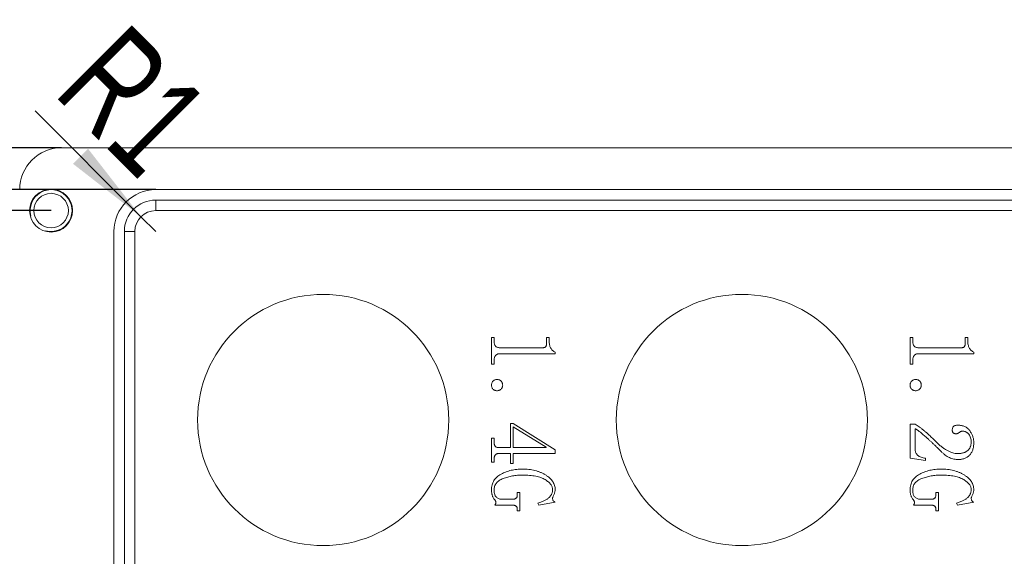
# Model space of a CAD drawing. Header units: millimetres. Extents: x -8 to 1027, y -4 to 297.
# Tile 8 of 15: x 113 to 160, y 185 to 210. Entities that reach past the tile are written whole.
import ezdxf

# ---------------------------------------------------------------- set-up
doc = ezdxf.new("R2010")
doc.units = ezdxf.units.MM
doc.layers.add('10', color=7, linetype='Continuous')
doc.styles.add('SLDTEXTSTYLE0', font='TXT', dxfattribs={"width": 0.7})
doc.dimstyles.new('SLDDIMSTYLE0', dxfattribs={"dimtxt": 5, "dimasz": 4.08, "dimexe": 0, "dimexo": 0.0625, "dimgap": 1.25, "dimtad": 2, "dimrnd": 1e-09, "dimzin": 12, "dimdsep": 46, "dimtxsty": 'SLDTEXTSTYLE0', "dimsah": 1, "dimcen": 0.09, "dimadec": 0, "dimazin": 3, "dimtfac": 1, "dimtofl": 0, "dimtmove": 0, "dimatfit": 3, "dimfxl": 0, "dimfrac": 2, "dimtolj": 1, "dimtzin": 12, "dimarcsym": 0})
doc.dimstyles.new('SLDDIMSTYLE3', dxfattribs={"dimtxt": 5, "dimasz": 4.08, "dimexe": 0, "dimexo": 0.0625, "dimgap": 1.25, "dimtad": 2, "dimrnd": 1e-09, "dimzin": 12, "dimdsep": 46, "dimtxsty": 'SLDTEXTSTYLE0', "dimsah": 1, "dimcen": 0, "dimadec": 0, "dimazin": 3, "dimtfac": 1, "dimtofl": 0, "dimtmove": 0, "dimatfit": 3, "dimfxl": 0, "dimfrac": 2, "dimtolj": 1, "dimtzin": 12, "dimarcsym": 0})

# ---------------------------------------------------------------- blocks, each defined once
blk = doc.blocks.new('_D_3')
at = {"layer": '10'}
for p, q in [((114.002, 201.263), (102.758, 201.263)), ((104.758, 163.263), (104.758, 201.263)), ((114.002, 163.263), (102.758, 163.263))]:
    blk.add_line(p, q, dxfattribs=at)
for points in [[(104.758, 201.263), (104.25, 197.183), (105.266, 197.183)], [(104.758, 163.263), (105.266, 167.343), (104.25, 167.343)]]:
    blk.add_solid(points, dxfattribs=at)
at = {"layer": '10', "insert": (98.313, 179.467), "char_height": 5, "attachment_point": 1, "rotation": 90, "style": 'SLDTEXTSTYLE0'}
blk.add_mtext('38', dxfattribs=at)
blk = doc.blocks.new('_D_4')
at = {"layer": '10'}
for p, q in [((114.502, 204.263), (80.899, 204.263)), ((82.899, 204.263), (82.899, 160.263)), ((114.502, 160.263), (80.899, 160.263))]:
    blk.add_line(p, q, dxfattribs=at)
for points in [[(82.899, 204.263), (82.391, 200.183), (83.407, 200.183)], [(82.899, 160.263), (83.407, 164.343), (82.391, 164.343)]]:
    blk.add_solid(points, dxfattribs=at)
at = {"layer": '10', "insert": (76.454, 179.463), "char_height": 5, "attachment_point": 1, "rotation": 90, "style": 'SLDTEXTSTYLE0'}
blk.add_mtext('44', dxfattribs=at)
blk = doc.blocks.new('_D_7')
at = {"layer": '10'}
for q in [(113.236, 206.029), (119.002, 200.263)]:
    blk.add_line((118.295, 200.97), q, dxfattribs=at)
blk.add_solid([(118.295, 200.97), (115.769, 204.214), (115.051, 203.496)], dxfattribs=at)
at = {"layer": '10', "insert": (117.586, 210.379), "char_height": 5, "attachment_point": 1, "rotation": 315, "style": 'SLDTEXTSTYLE0'}
blk.add_mtext('R1', dxfattribs=at)
blk = doc.blocks.new('_D_8')
at = {"layer": '10'}
for p, q in [((119.002, 202.263), (90.775, 202.263)), ((92.775, 202.263), (92.775, 162.263)), ((119.002, 162.263), (90.775, 162.263))]:
    blk.add_line(p, q, dxfattribs=at)
for points in [[(92.775, 202.263), (92.267, 198.183), (93.283, 198.183)], [(92.775, 162.263), (93.283, 166.343), (92.267, 166.343)]]:
    blk.add_solid(points, dxfattribs=at)
at = {"layer": '10', "insert": (86.33, 179.463), "char_height": 5, "attachment_point": 1, "rotation": 90, "style": 'SLDTEXTSTYLE0'}
blk.add_mtext('40', dxfattribs=at)

msp = doc.modelspace()

# ---------------------------------------------------------------- linework, layer by layer
at = {"color": 7, "linetype": 'Continuous', "lineweight": 15}
for p, q in [((114.5018681, 204.2627086), (203.5018696, 204.2627086)), ((199.0018679, 202.2627082), (119.0018697, 202.2627082)), ((119.0018697, 201.7627091), (119.0018697, 201.2627081)), ((119.0018697, 201.7627091), (199.0018679, 201.7627091)), ((199.0018679, 201.2627081), (119.0018697, 201.2627081)), ((117.0018694, 200.2627079), (117.0018694, 164.2627095)), ((117.5018704, 200.2627079), (118.0018677, 200.2627079)), ((117.5018704, 164.2627095), (117.5018704, 200.2627079)), ((118.0018677, 200.2627079), (118.0018677, 164.2627095)), ((135.0429642, 193.9243099), (135.0429642, 195.2002088)), ((135.0429642, 195.2002088), (135.1662527, 195.2002088)), ((135.1662527, 195.2002088), (135.1662527, 195.0441732)), ((137.6731011, 194.8881366), (137.6731011, 195.2002088)), ((137.6731011, 195.2002088), (137.7963896, 195.2002088)), ((137.7963896, 195.2002088), (137.7963896, 195.0441732)), ((155.0429647, 195.2002088), (155.1662524, 195.2002088)), ((155.0429647, 193.9243099), (155.0429647, 195.2002088)), ((155.1662524, 195.2002088), (155.1662524, 195.0441732)), ((157.6731017, 195.2002088), (157.7963893, 195.2002088)), ((157.6731017, 194.8881366), (157.6731017, 195.2002088)), ((157.7963893, 195.2002088), (157.7963893, 195.0441732)), ((135.4410804, 194.7147635), (137.5183507, 194.7147635)), ((138.0840602, 194.4270919), (135.4442916, 194.4270919)), ((138.0840602, 194.4990105), (138.0840602, 194.4270919)), ((155.4410811, 194.7147635), (157.51835, 194.7147635)), ((158.0840606, 194.4270919), (155.4442918, 194.4270919)), ((158.0840606, 194.4990105), (158.0840606, 194.4270919)), ((135.1662527, 193.9243099), (135.0429642, 193.9243099)), ((135.1662527, 194.0976831), (135.1662527, 193.9243099)), ((155.1662524, 193.9243099), (155.0429647, 193.9243099)), ((155.1662524, 194.0976831), (155.1662524, 193.9243099)), ((135.9470735, 191.0983252), (136.070362, 191.0983252)), ((135.9470735, 189.9476403), (135.9470735, 191.0983252)), ((136.070362, 191.0983252), (138.0840602, 189.8397634)), ((155.0429647, 189.4358679), (155.0429647, 191.0572297)), ((155.0429647, 191.0572297), (155.28954, 191.0572297)), ((136.070362, 190.9422896), (136.070362, 189.9476403)), ((137.6589748, 189.9649774), (136.070362, 190.9422896)), ((155.28954, 190.8466129), (155.28954, 189.8307738)), ((135.0429642, 190.3984112), (135.1662527, 190.3984112)), ((135.0429642, 189.2438729), (135.0429642, 190.3984112)), ((135.1662527, 190.3984112), (135.1662527, 190.2077005)), ((135.3871437, 189.9476403), (135.9470735, 189.9476403)), ((135.9470735, 189.6599687), (135.3871437, 189.6599687)), ((135.9470735, 189.1918609), (135.9470735, 189.6599687)), ((136.070362, 189.9476403), (137.6589748, 189.9476403)), ((136.070362, 189.6599687), (136.070362, 189.1918609)), ((138.0840602, 189.6599687), (136.070362, 189.6599687)), ((137.6589748, 189.9476403), (137.6589748, 189.9649774)), ((138.0840602, 189.8397634), (138.0840602, 189.6599687)), ((135.1662527, 189.2438729), (135.0429642, 189.2438729)), ((135.1662527, 189.399909), (135.1662527, 189.2438729)), ((136.070362, 189.1918609), (135.9470735, 189.1918609)), ((155.7826907, 189.3312016), (155.0429647, 189.4358679)), ((155.7826907, 189.4345836), (155.7826907, 189.3312016)), ((136.2758415, 187.6899347), (136.2758415, 187.7939587)), ((136.2758415, 187.7939587), (136.39913, 187.7939587)), ((136.39913, 187.7939587), (136.39913, 186.9168182)), ((156.2758413, 187.6899347), (156.2758413, 187.7939587)), ((156.2758413, 187.7939587), (156.3991291, 187.7939587)), ((156.3991291, 187.7939587), (156.3991291, 186.9168182)), ((135.4783239, 187.481887), (136.0677934, 187.481887)), ((137.3032394, 187.1942154), (137.262142, 187.2982395)), ((138.0840602, 187.330988), (137.3032394, 187.1942154)), ((155.4783244, 187.481887), (156.0677934, 187.481887)), ((157.3032387, 187.1942154), (157.2621428, 187.2982395)), ((158.0840606, 187.330988), (157.3032387, 187.1942154)), ((136.0832049, 187.1942154), (135.2073482, 187.1942154)), ((136.2758415, 186.9168182), (136.2758415, 187.0035047)), ((136.39913, 186.9168182), (136.2758415, 186.9168182)), ((156.0832045, 187.1942154), (155.2073482, 187.1942154)), ((156.2758413, 186.9168182), (156.2758413, 187.0035047)), ((156.3991291, 186.9168182), (156.2758413, 186.9168182))]:
    msp.add_line(p, q, dxfattribs=at)
for centre, radius in [((114.0018688, 201.2627087), 1.025), ((114.0018688, 201.2627087), 0.825), ((127.0018688, 191.2627087), 6), ((147.0018688, 191.2627087), 6)]:
    msp.add_circle(centre, radius, dxfattribs=at)
for centre, radius in [((114.5018688, 202.2627087), 2), ((119.0018688, 200.2627087), 2), ((119.0018688, 200.2627087), 1.5), ((119.0018688, 200.2627087), 1)]:
    msp.add_arc(centre, radius, 90, 180, dxfattribs=at)
at = {"color": 7, "linetype": 'Continuous', "lineweight": 0}
msp.add_arc((114.0018688, 201.2627087), 1, 255, 195, dxfattribs=at)
at = {"color": 7, "linetype": 'Continuous', "lineweight": 15}
for points, knots in [([(135.1662524, 195.0441727), (135.1670144, 195.0171382), (135.1684338, 194.9667842), (135.1811834, 194.8970499), (135.2015697, 194.8384079), (135.2326049, 194.7916115), (135.2727962, 194.7561913), (135.3215942, 194.7315209), (135.3789013, 194.7176252), (135.4195993, 194.7157521), (135.4410812, 194.7147635)], [0, 0, 0, 0, 0.1644045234, 0.306217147, 0.4298791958, 0.5397236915, 0.6440200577, 0.7523945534, 0.8693048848, 1, 1, 1, 1]), ([(137.51835, 194.7147635), (137.5293284, 194.7151548), (137.5505651, 194.7159118), (137.5806633, 194.7246686), (137.6075073, 194.7383425), (137.6312245, 194.7571195), (137.6502328, 194.7822381), (137.6634672, 194.8130791), (137.6720503, 194.8489367), (137.6727386, 194.8745974), (137.6731017, 194.8881368)], [0, 0, 0, 0, 0.1247195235, 0.2412597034, 0.3535663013, 0.4662691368, 0.5828093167, 0.7083127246, 0.8460971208, 1, 1, 1, 1]), ([(137.7963894, 195.0441727), (137.7971683, 195.0109468), (137.7986578, 194.9474054), (137.8121453, 194.8568491), (137.8344099, 194.7755677), (137.8658822, 194.7032942), (137.907032, 194.6398216), (137.9573771, 194.5847003), (138.0161444, 194.5362387), (138.0611305, 194.5115793), (138.0840606, 194.4990101)], [0, 0, 0, 0, 0.1524970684, 0.2916354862, 0.4192168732, 0.5384702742, 0.6521499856, 0.7648739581, 0.8801527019, 1, 1, 1, 1]), ([(155.1662524, 195.0441727), (155.1670144, 195.0171382), (155.1684338, 194.9667842), (155.1811834, 194.8970499), (155.2015697, 194.8384079), (155.2326049, 194.7916115), (155.2727962, 194.7561913), (155.3215942, 194.7315209), (155.3789013, 194.7176252), (155.4195993, 194.7157521), (155.4410812, 194.7147635)], [0, 0, 0, 0, 0.1644045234, 0.306217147, 0.4298791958, 0.5397236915, 0.6440200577, 0.7523945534, 0.8693048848, 1, 1, 1, 1]), ([(157.51835, 194.7147635), (157.5293284, 194.7151548), (157.5505651, 194.7159118), (157.5806633, 194.7246686), (157.6075073, 194.7383425), (157.6312245, 194.7571195), (157.6502328, 194.7822381), (157.6634672, 194.8130791), (157.6720503, 194.8489367), (157.6727386, 194.8745974), (157.6731017, 194.8881368)], [0, 0, 0, 0, 0.1247195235, 0.2412597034, 0.3535663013, 0.4662691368, 0.5828093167, 0.7083127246, 0.8460971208, 1, 1, 1, 1]), ([(157.7963894, 195.0441727), (157.7971683, 195.0109468), (157.7986578, 194.9474054), (157.8121453, 194.8568491), (157.8344099, 194.7755677), (157.8658822, 194.7032942), (157.907032, 194.6398216), (157.9573771, 194.5847003), (158.0161444, 194.5362387), (158.0611305, 194.5115793), (158.0840606, 194.4990101)], [0, 0, 0, 0, 0.1524970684, 0.2916354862, 0.4192168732, 0.5384702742, 0.6521499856, 0.7648739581, 0.8801527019, 1, 1, 1, 1]), ([(135.4442918, 194.4270923), (135.4223268, 194.426364), (135.3806622, 194.4249827), (135.3227929, 194.4077156), (135.2733701, 194.3802984), (135.2334492, 194.3413117), (135.2030823, 194.2924236), (135.1813194, 194.2351044), (135.1686199, 194.1690787), (135.1670706, 194.1223561), (135.1662524, 194.097683)], [0, 0, 0, 0, 0.1338820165, 0.253955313, 0.3652974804, 0.4763470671, 0.5910599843, 0.7145083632, 0.8492382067, 1, 1, 1, 1]), ([(155.4442918, 194.4270923), (155.4223268, 194.426364), (155.3806622, 194.4249827), (155.3227929, 194.4077156), (155.2733701, 194.3802984), (155.2334492, 194.3413117), (155.2030823, 194.2924236), (155.1813194, 194.2351044), (155.1686199, 194.1690787), (155.1670706, 194.1223561), (155.1662524, 194.097683)], [0, 0, 0, 0, 0.1338820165, 0.253955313, 0.3652974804, 0.4763470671, 0.5910599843, 0.7145083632, 0.8492382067, 1, 1, 1, 1]), ([(135.0429647, 192.9270923), (135.0437994, 192.9443104), (135.0454535, 192.9784343), (135.05956, 193.0275784), (135.0816689, 193.0737815), (135.1132202, 193.1150723), (135.1519246, 193.1508932), (135.1988895, 193.1764087), (135.2524496, 193.191505), (135.2902933, 193.1932847), (135.310088, 193.1942155)], [0, 0, 0, 0, 0.122033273, 0.2418513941, 0.3601078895, 0.4838044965, 0.6086161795, 0.7317139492, 0.8596683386, 1, 1, 1, 1]), ([(135.310088, 192.659969), (135.2902933, 192.6608998), (135.2524496, 192.6626795), (135.1988895, 192.6777758), (135.1519246, 192.7032913), (135.1132202, 192.7391123), (135.0816689, 192.780403), (135.05956, 192.8266061), (135.0454535, 192.8757502), (135.0437994, 192.9098741), (135.0429647, 192.9270923)], [0, 0, 0, 0, 0.1403316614, 0.2682860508, 0.3913838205, 0.5161955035, 0.6398921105, 0.7581486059, 0.877966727, 1, 1, 1, 1]), ([(135.310088, 193.1942155), (135.3298828, 193.1932847), (135.3677264, 193.191505), (135.4212865, 193.1764087), (135.4682515, 193.1508932), (135.5069559, 193.1150723), (135.5385071, 193.0737815), (135.5606161, 193.0275784), (135.5747225, 192.9784343), (135.5763767, 192.9443104), (135.5772113, 192.9270923)], [0, 0, 0, 0, 0.1403316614, 0.2682860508, 0.3913838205, 0.5161955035, 0.6398921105, 0.7581486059, 0.877966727, 1, 1, 1, 1]), ([(135.5772113, 192.9270923), (135.5761804, 192.9098683), (135.5741315, 192.8756335), (135.5589285, 192.8260239), (135.5330912, 192.7800562), (135.4978929, 192.7392873), (135.4571241, 192.7040891), (135.4111564, 192.6782518), (135.3615468, 192.6630488), (135.327312, 192.6609998), (135.310088, 192.659969)], [0, 0, 0, 0, 0.1236599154, 0.2457894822, 0.3690374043, 0.5, 0.6309625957, 0.7542105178, 0.8763400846, 1, 1, 1, 1]), ([(155.0429647, 192.9270923), (155.0437994, 192.9443104), (155.0454535, 192.9784343), (155.05956, 193.0275784), (155.0816689, 193.0737815), (155.1132202, 193.1150723), (155.1519246, 193.1508932), (155.1988895, 193.1764087), (155.2524496, 193.191505), (155.2902933, 193.1932847), (155.310088, 193.1942155)], [0, 0, 0, 0, 0.122033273, 0.2418513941, 0.3601078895, 0.4838044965, 0.6086161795, 0.7317139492, 0.8596683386, 1, 1, 1, 1]), ([(155.310088, 192.659969), (155.2902933, 192.6608998), (155.2524496, 192.6626795), (155.1988895, 192.6777758), (155.1519246, 192.7032913), (155.1132202, 192.7391123), (155.0816689, 192.780403), (155.05956, 192.8266061), (155.0454535, 192.8757502), (155.0437994, 192.9098741), (155.0429647, 192.9270923)], [0, 0, 0, 0, 0.1403316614, 0.2682860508, 0.3913838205, 0.5161955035, 0.6398921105, 0.7581486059, 0.877966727, 1, 1, 1, 1]), ([(155.310088, 193.1942155), (155.3298828, 193.1932847), (155.3677264, 193.191505), (155.4212865, 193.1764087), (155.4682515, 193.1508932), (155.5069559, 193.1150723), (155.5385071, 193.0737815), (155.5606161, 193.0275784), (155.5747225, 192.9784343), (155.5763767, 192.9443104), (155.5772113, 192.9270923)], [0, 0, 0, 0, 0.1403316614, 0.2682860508, 0.3913838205, 0.5161955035, 0.6398921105, 0.7581486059, 0.877966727, 1, 1, 1, 1]), ([(155.5772113, 192.9270923), (155.5761804, 192.9098683), (155.5741315, 192.8756335), (155.5589285, 192.8260239), (155.5330912, 192.7800562), (155.4978929, 192.7392873), (155.4571241, 192.7040891), (155.4111564, 192.6782518), (155.3615468, 192.6630488), (155.327312, 192.6609998), (155.310088, 192.659969)], [0, 0, 0, 0, 0.1236599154, 0.2457894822, 0.3690374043, 0.5, 0.6309625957, 0.7542105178, 0.8763400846, 1, 1, 1, 1]), ([(155.2895401, 191.0572292), (155.3177735, 191.0406302), (155.379076, 191.0045891), (155.473882, 190.9391357), (155.5788119, 190.8587634), (155.6735597, 190.7837027), (155.7546666, 190.7159266), (155.8198789, 190.6595398), (155.8881469, 190.5991775), (155.9585614, 190.5342816), (156.0318032, 190.465385), (156.1081622, 190.3929907), (156.187347, 190.3165619), (156.2403865, 190.263642), (156.2674938, 190.2365957)], [0, 0, 0, 0, 0.07675529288, 0.16665705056, 0.26981631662, 0.38657174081, 0.44997831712, 0.51757046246, 0.58865533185, 0.66358331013, 0.74203040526, 0.82436835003, 0.91023836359, 1, 1, 1, 1]), ([(157.0566634, 190.7836847), (157.0573512, 190.8006588), (157.0586748, 190.8333256), (157.0701706, 190.8795142), (157.090017, 190.919892), (157.1174025, 190.9549926), (157.1546865, 190.9834844), (157.2021599, 191.0030817), (157.2592655, 191.0143385), (157.3004, 191.015506), (157.3225024, 191.0161333)], [0, 0, 0, 0, 0.1259404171, 0.2423728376, 0.3504308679, 0.4579262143, 0.5701594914, 0.6947686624, 0.8359931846, 1, 1, 1, 1]), ([(157.3225024, 191.0161333), (157.3525198, 191.0155477), (157.4111362, 191.014404), (157.4961122, 191.0010261), (157.5757334, 190.9805076), (157.6503397, 190.9525887), (157.7186648, 190.9148246), (157.7816995, 190.8694245), (157.8392653, 190.815848), (157.8898507, 190.754181), (157.9345452, 190.6884644), (157.9751656, 190.6215922), (158.0081328, 190.5527247), (158.036161, 190.4833876), (158.0574288, 190.4126395), (158.0728892, 190.3409525), (158.0820685, 190.2678688), (158.0833942, 190.2188554), (158.0840606, 190.1942155)], [0, 0, 0, 0, 0.0718695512, 0.1403428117, 0.2055274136, 0.2686787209, 0.3306506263, 0.3920018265, 0.454417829, 0.5185097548, 0.5826714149, 0.6447705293, 0.7057863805, 0.7654067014, 0.8238168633, 0.8825638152, 0.9409627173, 1, 1, 1, 1]), ([(156.5172798, 189.7665614), (156.4769044, 189.8068804), (156.398186, 189.8854885), (156.2821761, 189.99872), (156.1722018, 190.1049331), (156.0682023, 190.2038532), (155.9699475, 190.2956727), (155.877732, 190.3805072), (155.7908911, 190.4576234), (155.7100692, 190.527477), (155.635442, 190.5907195), (155.5668238, 190.6468226), (155.5053298, 190.6971465), (155.4501446, 190.7405433), (155.400679, 190.7761435), (155.3581824, 190.8061462), (155.3221477, 190.8294344), (155.2994582, 190.8413877), (155.2895401, 190.8466128)], [0, 0, 0, 0, 0.1044832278, 0.2037065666, 0.2968414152, 0.3844466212, 0.4665277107, 0.5430914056, 0.6138849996, 0.679183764, 0.7387017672, 0.7930005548, 0.8414807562, 0.8842093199, 0.9215259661, 0.9530569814, 0.9794801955, 1, 1, 1, 1]), ([(157.2338894, 190.6051744), (157.2199349, 190.6055543), (157.1936617, 190.6062693), (157.1569017, 190.614497), (157.1259587, 190.6289535), (157.0998991, 190.6484017), (157.0802634, 190.6746009), (157.066021, 190.7060979), (157.0577986, 190.7432479), (157.0570551, 190.7697301), (157.0566634, 190.7836847)], [0, 0, 0, 0, 0.1449426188, 0.2728948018, 0.3883943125, 0.4979057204, 0.6074171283, 0.7249362, 0.8550573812, 1, 1, 1, 1]), ([(157.3757986, 190.6571864), (157.3642026, 190.6494044), (157.3417854, 190.6343604), (157.3061715, 190.6171523), (157.269958, 190.6072021), (157.2457162, 190.6058393), (157.2338894, 190.6051744)], [0, 0, 0, 0, 0.2725090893, 0.5268089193, 0.7691465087, 1, 1, 1, 1]), ([(157.5530247, 190.7265357), (157.5360346, 190.7256547), (157.5028298, 190.7239328), (157.455275, 190.7109761), (157.4122254, 190.6886315), (157.3880533, 190.6677652), (157.3757986, 190.6571864)], [0, 0, 0, 0, 0.261069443, 0.5102247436, 0.7516942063, 1, 1, 1, 1]), ([(157.960773, 190.2199005), (157.9595963, 190.253859), (157.9573131, 190.3197501), (157.9343618, 190.4144502), (157.8987532, 190.5018191), (157.8557227, 190.5664442), (157.8166895, 190.6131779), (157.7844102, 190.6430688), (157.7510888, 190.669365), (157.7149761, 190.6899763), (157.6774568, 190.7067713), (157.637542, 190.7186166), (157.5958085, 190.7247273), (157.5673825, 190.7259289), (157.5530247, 190.7265357)], [0, 0, 0, 0, 0.140558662, 0.2727311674, 0.4016182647, 0.5298621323, 0.5928157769, 0.6537154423, 0.7119373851, 0.7684082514, 0.8256272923, 0.8820702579, 0.9404340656, 1, 1, 1, 1]), ([(135.1662524, 190.2077001), (135.1667634, 190.1862498), (135.1677201, 190.1460969), (135.177253, 190.090769), (135.1920167, 190.0443235), (135.2149667, 190.0070849), (135.2467938, 189.979705), (135.2864352, 189.9608862), (135.3340697, 189.9494202), (135.3686642, 189.9482599), (135.3871428, 189.9476402)], [0, 0, 0, 0, 0.162508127, 0.3041980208, 0.424303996, 0.5301141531, 0.6313437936, 0.7380464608, 0.8600780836, 1, 1, 1, 1]), ([(156.2674938, 190.2365957), (156.2919557, 190.2124625), (156.33982, 190.1652414), (156.4127266, 190.0985692), (156.4837433, 190.0358784), (156.5543562, 189.979143), (156.6233852, 189.9263901), (156.6917476, 189.8793949), (156.7586935, 189.8364385), (156.8453117, 189.7878988), (156.9508292, 189.7376427), (157.0755778, 189.6929161), (157.1965604, 189.6659083), (157.2761473, 189.6619104), (157.3147969, 189.659969)], [0, 0, 0, 0, 0.0841598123, 0.164674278, 0.2419576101, 0.3161396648, 0.3864975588, 0.4547032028, 0.5192801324, 0.5812528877, 0.6978086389, 0.8050896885, 0.9053461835, 1, 1, 1, 1]), ([(157.3147969, 189.659969), (157.3402906, 189.6601813), (157.3896729, 189.6605927), (157.4612507, 189.6682405), (157.5283225, 189.6786455), (157.5906923, 189.6943307), (157.649068, 189.713135), (157.7022212, 189.7377465), (157.7510622, 189.7660482), (157.7949367, 189.7990915), (157.8345378, 189.8361097), (157.8677436, 189.8786267), (157.8975403, 189.9243194), (157.9199208, 189.9756064), (157.9391778, 190.0303653), (157.9514629, 190.0897515), (157.9594797, 190.153326), (157.9603317, 190.1971848), (157.960773, 190.2199005)], [0, 0, 0, 0, 0.0782602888, 0.1515936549, 0.2208749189, 0.2865696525, 0.3489399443, 0.4089545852, 0.4661216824, 0.5220041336, 0.5773425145, 0.6320682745, 0.6873324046, 0.7444087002, 0.8034540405, 0.8653512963, 0.9302616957, 1, 1, 1, 1]), ([(158.0840606, 190.1942155), (158.0835639, 190.1603642), (158.0825994, 190.0946354), (158.0717682, 189.9996239), (158.0563662, 189.9111657), (158.0333944, 189.8296867), (158.0027474, 189.7555453), (157.9672052, 189.6872917), (157.9235461, 189.626573), (157.8742063, 189.5723916), (157.8191137, 189.5261031), (157.7618995, 189.4841896), (157.7005843, 189.4495983), (157.6360654, 189.4211935), (157.5680952, 189.3991221), (157.4968049, 189.3842119), (157.4223254, 189.3739644), (157.3715539, 189.3728613), (157.3456188, 189.3722977)], [0, 0, 0, 0, 0.0810218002, 0.1573196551, 0.2286971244, 0.2958613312, 0.3595360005, 0.4205282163, 0.4796926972, 0.5380974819, 0.595524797, 0.6517104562, 0.7077181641, 0.7637141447, 0.8202818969, 0.8784884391, 0.9379297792, 1, 1, 1, 1]), ([(135.3871428, 189.659969), (135.3686634, 189.6591559), (135.3339736, 189.6576296), (135.285779, 189.6451721), (135.2462584, 189.6225516), (135.2151891, 189.5913958), (135.1926827, 189.5524603), (135.1775684, 189.5069777), (135.1678395, 189.4555422), (135.1667972, 189.4190066), (135.1662524, 189.399909)], [0, 0, 0, 0, 0.14174551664, 0.26608709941, 0.37795243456, 0.48714418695, 0.59983874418, 0.71985099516, 0.8535628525, 1, 1, 1, 1]), ([(155.2895401, 189.8307738), (155.2909408, 189.8057575), (155.2936861, 189.7567272), (155.3178539, 189.6868176), (155.3579242, 189.6243086), (155.4126976, 189.5683998), (155.4837852, 189.5214285), (155.5698111, 189.4832789), (155.670849, 189.4531626), (155.7439834, 189.4410137), (155.7826908, 189.4345837)], [0, 0, 0, 0, 0.10772066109, 0.2111252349, 0.3149127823, 0.42595638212, 0.54636694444, 0.68029983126, 0.83079443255, 1, 1, 1, 1]), ([(157.3456188, 189.3722977), (157.3104368, 189.3733606), (157.2396173, 189.3755002), (157.1335697, 189.3946824), (157.0274941, 189.4241033), (156.92153, 189.465573), (156.8164076, 189.5193748), (156.7139029, 189.5886731), (156.6127187, 189.6708451), (156.5496833, 189.7340637), (156.5172798, 189.7665614)], [0, 0, 0, 0, 0.1117878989, 0.2250229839, 0.3416060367, 0.4614242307, 0.5862284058, 0.7162889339, 0.8541572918, 1, 1, 1, 1]), ([(135.0429647, 187.9191727), (135.0441663, 187.9610164), (135.0465007, 188.0423162), (135.0690749, 188.1598003), (135.1049953, 188.2687924), (135.155336, 188.3695535), (135.221108, 188.4608949), (135.3012748, 188.5433504), (135.3959946, 188.6167087), (135.5036204, 188.6805481), (135.6196693, 188.7354968), (135.7392164, 188.7855611), (135.8620018, 188.827125), (135.9876371, 188.8613307), (136.116328, 188.8877189), (136.2482517, 188.905986), (136.3830642, 188.9181114), (136.4740171, 188.9195287), (136.5198483, 188.9202429)], [0, 0, 0, 0, 0.0629031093, 0.1222169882, 0.1792512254, 0.2351362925, 0.2909962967, 0.3479377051, 0.4075959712, 0.4707286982, 0.53583744, 0.6006723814, 0.6656519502, 0.7307336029, 0.7964867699, 0.8631680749, 0.931050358, 1, 1, 1, 1]), ([(136.5198483, 188.9202429), (136.5725248, 188.9193299), (136.6761103, 188.9175346), (136.8286868, 188.9048574), (136.975508, 188.8820689), (137.116695, 188.85149), (137.2525252, 188.8124247), (137.382029, 188.7635025), (137.5061547, 188.7061158), (137.6229993, 188.6407434), (137.7306211, 188.5691871), (137.8246602, 188.4914878), (137.9049494, 188.4094597), (137.9702521, 188.3225172), (138.0214086, 188.2307819), (138.0573742, 188.1342356), (138.080323, 188.0330442), (138.0828052, 187.963816), (138.0840606, 187.9288046)], [0, 0, 0, 0, 0.0774477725, 0.1522969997, 0.2248893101, 0.2957522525, 0.3645711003, 0.4324911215, 0.499089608, 0.5654497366, 0.6291663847, 0.6888410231, 0.7444799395, 0.797538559, 0.8482483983, 0.8983412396, 0.9485870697, 1, 1, 1, 1]), ([(155.0429647, 187.9191727), (155.0441663, 187.9610164), (155.0465007, 188.0423162), (155.0690749, 188.1598003), (155.1049953, 188.2687924), (155.155336, 188.3695535), (155.221108, 188.4608949), (155.3012748, 188.5433504), (155.3959946, 188.6167087), (155.5036204, 188.6805481), (155.6196693, 188.7354968), (155.7392164, 188.7855611), (155.8620018, 188.827125), (155.9876371, 188.8613307), (156.116328, 188.8877189), (156.2482517, 188.905986), (156.3830642, 188.9181114), (156.4740171, 188.9195287), (156.5198483, 188.9202429)], [0, 0, 0, 0, 0.0629031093, 0.1222169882, 0.1792512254, 0.2351362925, 0.2909962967, 0.3479377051, 0.4075959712, 0.4707286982, 0.53583744, 0.6006723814, 0.6656519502, 0.7307336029, 0.7964867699, 0.8631680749, 0.931050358, 1, 1, 1, 1]), ([(156.5198483, 188.9202429), (156.5725248, 188.9193299), (156.6761103, 188.9175346), (156.8286868, 188.9048574), (156.975508, 188.8820689), (157.116695, 188.85149), (157.2525252, 188.8124247), (157.382029, 188.7635025), (157.5061547, 188.7061158), (157.6229993, 188.6407434), (157.7306211, 188.5691871), (157.8246602, 188.4914878), (157.9049494, 188.4094597), (157.9702521, 188.3225172), (158.0214086, 188.2307819), (158.0573742, 188.1342356), (158.080323, 188.0330442), (158.0828052, 187.963816), (158.0840606, 187.9288046)], [0, 0, 0, 0, 0.0774477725, 0.1522969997, 0.2248893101, 0.2957522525, 0.3645711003, 0.4324911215, 0.499089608, 0.5654497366, 0.6291663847, 0.6888410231, 0.7444799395, 0.797538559, 0.8482483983, 0.8983412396, 0.9485870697, 1, 1, 1, 1]), ([(136.5198483, 188.6325717), (136.4795963, 188.6320858), (136.3996603, 188.6311207), (136.2805355, 188.6231405), (136.1631315, 188.6103568), (136.0471177, 188.5925804), (135.9330934, 188.5683959), (135.8201518, 188.5405849), (135.7094659, 188.5059616), (135.6012677, 188.4689497), (135.5005994, 188.4249111), (135.411105, 188.374014), (135.3354219, 188.3151006), (135.2735557, 188.2490431), (135.224993, 188.176037), (135.1906055, 188.0960412), (135.170322, 188.0089975), (135.167634, 187.9488189), (135.1662524, 187.9178885)], [0, 0, 0, 0, 0.07145957, 0.1419106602, 0.211868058, 0.2810939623, 0.3501830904, 0.4187560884, 0.4875152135, 0.5560239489, 0.6216956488, 0.6823130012, 0.7383408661, 0.7913108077, 0.8423239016, 0.8932207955, 0.945117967, 1, 1, 1, 1]), ([(137.960773, 187.9397207), (137.9596159, 187.9612344), (137.9572905, 188.0044732), (137.9395701, 188.0682302), (137.9117524, 188.1304233), (137.8721004, 188.1908506), (137.8218137, 188.2501302), (137.7591587, 188.3067898), (137.6871443, 188.3637562), (137.6034964, 188.4181723), (137.5086309, 188.4688866), (137.401855, 188.5133992), (137.2832234, 188.5499581), (137.1531344, 188.5811679), (137.0110858, 188.6031492), (136.857763, 188.6208469), (136.6927161, 188.6309801), (136.578723, 188.6320297), (136.5198483, 188.6325717)], [0, 0, 0, 0, 0.0370483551, 0.0744605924, 0.1132749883, 0.1541132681, 0.1986192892, 0.2469234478, 0.2994811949, 0.3567938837, 0.4186977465, 0.4846906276, 0.5558783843, 0.6324902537, 0.7151123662, 0.8034958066, 0.8985103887, 1, 1, 1, 1]), ([(156.5198483, 188.6325717), (156.4795963, 188.6320858), (156.3996603, 188.6311207), (156.2805355, 188.6231405), (156.1631315, 188.6103568), (156.0471177, 188.5925804), (155.9330934, 188.5683959), (155.8201518, 188.5405849), (155.7094659, 188.5059616), (155.6012677, 188.4689497), (155.5005994, 188.4249111), (155.411105, 188.374014), (155.3354219, 188.3151006), (155.2735557, 188.2490431), (155.224993, 188.176037), (155.1906055, 188.0960412), (155.170322, 188.0089975), (155.167634, 187.9488189), (155.1662524, 187.9178885)], [0, 0, 0, 0, 0.07145957, 0.1419106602, 0.211868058, 0.2810939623, 0.3501830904, 0.4187560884, 0.4875152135, 0.5560239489, 0.6216956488, 0.6823130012, 0.7383408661, 0.7913108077, 0.8423239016, 0.8932207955, 0.945117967, 1, 1, 1, 1]), ([(157.960773, 187.9397207), (157.9596159, 187.9612344), (157.9572905, 188.0044732), (157.9395701, 188.0682302), (157.9117524, 188.1304233), (157.8721004, 188.1908506), (157.8218137, 188.2501302), (157.7591587, 188.3067898), (157.6871443, 188.3637562), (157.6034964, 188.4181723), (157.5086309, 188.4688866), (157.401855, 188.5133992), (157.2832234, 188.5499581), (157.1531344, 188.5811679), (157.0110858, 188.6031492), (156.857763, 188.6208469), (156.6927161, 188.6309801), (156.578723, 188.6320297), (156.5198483, 188.6325717)], [0, 0, 0, 0, 0.0370483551, 0.0744605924, 0.1132749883, 0.1541132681, 0.1986192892, 0.2469234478, 0.2994811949, 0.3567938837, 0.4186977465, 0.4846906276, 0.5558783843, 0.6324902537, 0.7151123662, 0.8034958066, 0.8985103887, 1, 1, 1, 1]), ([(135.1970743, 187.4529912), (135.1833562, 187.4700152), (135.1564224, 187.5034397), (135.1244609, 187.5578619), (135.0964965, 187.6121159), (135.0759681, 187.6684941), (135.061433, 187.7271605), (135.0503719, 187.7882595), (135.0438832, 187.8526786), (135.0432754, 187.8966837), (135.0429647, 187.9191727)], [0, 0, 0, 0, 0.130469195, 0.2561613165, 0.3762829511, 0.4948487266, 0.6136626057, 0.7371023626, 0.8656451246, 1, 1, 1, 1]), ([(135.1662524, 187.9178885), (135.1672462, 187.88744), (135.1691337, 187.8296084), (135.1830285, 187.7473075), (135.2072322, 187.6747645), (135.2412525, 187.6116475), (135.286147, 187.5599894), (135.3411052, 187.5201396), (135.4063582, 187.4934455), (135.45369, 187.4858434), (135.4783243, 187.4818868)], [0, 0, 0, 0, 0.1531248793, 0.2908334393, 0.4181682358, 0.5362306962, 0.6491595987, 0.7594242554, 0.8747903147, 1, 1, 1, 1]), ([(137.2621428, 187.2982395), (137.2917421, 187.307028), (137.3491147, 187.324063), (137.4315407, 187.3521342), (137.5074045, 187.3826123), (137.5774469, 187.4134928), (137.6408541, 187.4471598), (137.6979703, 187.4825455), (137.7495272, 187.5186329), (137.7943221, 187.557236), (137.8341171, 187.5968489), (137.8672874, 187.639859), (137.8969232, 187.6839813), (137.9195996, 187.7314207), (137.9387793, 187.7801439), (137.9514068, 187.8315427), (137.9593532, 187.8848888), (137.9602956, 187.9212842), (137.960773, 187.9397207)], [0, 0, 0, 0, 0.0902537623, 0.1749400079, 0.2544108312, 0.3291838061, 0.3985972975, 0.4640575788, 0.5255174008, 0.58231977, 0.6367392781, 0.6893110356, 0.7408525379, 0.7917789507, 0.8426746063, 0.8936624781, 0.9461336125, 1, 1, 1, 1]), ([(138.0840606, 187.9288046), (138.0832622, 187.910981), (138.0815925, 187.8737092), (138.068857, 187.815899), (138.049846, 187.7536909), (138.0318336, 187.7118231), (138.0224168, 187.6899347)], [0, 0, 0, 0, 0.2151490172, 0.4499093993, 0.7124145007, 1, 1, 1, 1]), ([(155.1970743, 187.4529912), (155.1833562, 187.4700152), (155.1564224, 187.5034397), (155.1244609, 187.5578619), (155.0964965, 187.6121159), (155.0759681, 187.6684941), (155.061433, 187.7271605), (155.0503719, 187.7882595), (155.0438832, 187.8526786), (155.0432754, 187.8966837), (155.0429647, 187.9191727)], [0, 0, 0, 0, 0.130469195, 0.2561613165, 0.3762829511, 0.4948487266, 0.6136626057, 0.7371023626, 0.8656451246, 1, 1, 1, 1]), ([(155.1662524, 187.9178885), (155.1672462, 187.88744), (155.1691337, 187.8296084), (155.1830285, 187.7473075), (155.2072322, 187.6747645), (155.2412525, 187.6116475), (155.286147, 187.5599894), (155.3411052, 187.5201396), (155.4063582, 187.4934455), (155.45369, 187.4858434), (155.4783243, 187.4818868)], [0, 0, 0, 0, 0.1531248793, 0.2908334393, 0.4181682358, 0.5362306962, 0.6491595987, 0.7594242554, 0.8747903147, 1, 1, 1, 1]), ([(157.2621428, 187.2982395), (157.2917421, 187.307028), (157.3491147, 187.324063), (157.4315407, 187.3521342), (157.5074045, 187.3826123), (157.5774469, 187.4134928), (157.6408541, 187.4471598), (157.6979703, 187.4825455), (157.7495272, 187.5186329), (157.7943221, 187.557236), (157.8341171, 187.5968489), (157.8672874, 187.639859), (157.8969232, 187.6839813), (157.9195996, 187.7314207), (157.9387793, 187.7801439), (157.9514068, 187.8315427), (157.9593532, 187.8848888), (157.9602956, 187.9212842), (157.960773, 187.9397207)], [0, 0, 0, 0, 0.0902537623, 0.1749400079, 0.2544108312, 0.3291838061, 0.3985972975, 0.4640575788, 0.5255174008, 0.58231977, 0.6367392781, 0.6893110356, 0.7408525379, 0.7917789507, 0.8426746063, 0.8936624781, 0.9461336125, 1, 1, 1, 1]), ([(158.0840606, 187.9288046), (158.0832622, 187.910981), (158.0815925, 187.8737092), (158.068857, 187.815899), (158.049846, 187.7536909), (158.0318336, 187.7118231), (158.0224168, 187.6899347)], [0, 0, 0, 0, 0.2151490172, 0.4499093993, 0.7124145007, 1, 1, 1, 1]), ([(135.2484442, 187.3149347), (135.2481517, 187.326531), (135.2475666, 187.3497335), (135.2401866, 187.3848157), (135.2256056, 187.4215385), (135.2070843, 187.4419563), (135.1970743, 187.4529912)], [0, 0, 0, 0, 0.2292287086, 0.4586532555, 0.7074247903, 1, 1, 1, 1]), ([(135.2073483, 187.1942155), (135.2134452, 187.2050714), (135.2245118, 187.2247759), (135.238889, 187.2538429), (135.247223, 187.2836367), (135.2480244, 187.3041766), (135.2484442, 187.3149347)], [0, 0, 0, 0, 0.2889229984, 0.5244265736, 0.7509089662, 1, 1, 1, 1]), ([(136.0677935, 187.4818868), (136.0840969, 187.4824562), (136.1148884, 187.4835315), (136.1581491, 187.4926874), (136.1942812, 187.5100938), (136.2252285, 187.5324997), (136.2476345, 187.563447), (136.2650408, 187.5995791), (136.2741967, 187.6428398), (136.2752721, 187.6736313), (136.2758414, 187.6899347)], [0, 0, 0, 0, 0.1450833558, 0.2740110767, 0.3898956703, 0.5, 0.6101043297, 0.7259889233, 0.8549166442, 1, 1, 1, 1]), ([(138.0224168, 187.6899347), (138.0131988, 187.6694719), (137.9967111, 187.6328714), (137.9779274, 187.5837104), (137.964549, 187.5475843), (137.9618309, 187.5271019), (137.960773, 187.5191299)], [0, 0, 0, 0, 0.3693162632, 0.6605728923, 0.8678900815, 1, 1, 1, 1]), ([(137.960773, 187.5191299), (137.962383, 187.5017709), (137.9657392, 187.4655867), (137.9904693, 187.413921), (138.0292039, 187.3655785), (138.0652443, 187.3428527), (138.0840606, 187.3309878)], [0, 0, 0, 0, 0.22081755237, 0.46028389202, 0.71822072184, 1, 1, 1, 1]), ([(155.2484442, 187.3149347), (155.2481517, 187.326531), (155.2475666, 187.3497335), (155.2401866, 187.3848157), (155.2256056, 187.4215385), (155.2070843, 187.4419563), (155.1970743, 187.4529912)], [0, 0, 0, 0, 0.2292287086, 0.4586532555, 0.7074247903, 1, 1, 1, 1]), ([(155.2073483, 187.1942155), (155.2134452, 187.2050714), (155.2245118, 187.2247759), (155.238889, 187.2538429), (155.247223, 187.2836367), (155.2480244, 187.3041766), (155.2484442, 187.3149347)], [0, 0, 0, 0, 0.2889229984, 0.5244265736, 0.7509089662, 1, 1, 1, 1]), ([(156.0677935, 187.4818868), (156.0840969, 187.4824562), (156.1148884, 187.4835315), (156.1581491, 187.4926874), (156.1942812, 187.5100938), (156.2252285, 187.5324997), (156.2476345, 187.563447), (156.2650408, 187.5995791), (156.2741967, 187.6428398), (156.2752721, 187.6736313), (156.2758414, 187.6899347)], [0, 0, 0, 0, 0.1450833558, 0.2740110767, 0.3898956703, 0.5, 0.6101043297, 0.7259889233, 0.8549166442, 1, 1, 1, 1]), ([(158.0224168, 187.6899347), (158.0131988, 187.6694719), (157.9967111, 187.6328714), (157.9779274, 187.5837104), (157.964549, 187.5475843), (157.9618309, 187.5271019), (157.960773, 187.5191299)], [0, 0, 0, 0, 0.3693162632, 0.6605728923, 0.8678900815, 1, 1, 1, 1]), ([(157.960773, 187.5191299), (157.962383, 187.5017709), (157.9657392, 187.4655867), (157.9904693, 187.413921), (158.0292039, 187.3655785), (158.0652443, 187.3428527), (158.0840606, 187.3309878)], [0, 0, 0, 0, 0.2208175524, 0.460283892, 0.7182207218, 1, 1, 1, 1]), ([(136.2758414, 187.0035049), (136.2752453, 187.0172512), (136.2740929, 187.0438258), (136.2646878, 187.0816913), (136.2472328, 187.1146917), (136.2242374, 187.1430803), (136.195372, 187.1657667), (136.1621836, 187.1829315), (136.1239682, 187.1925437), (136.0971697, 187.1936428), (136.0832045, 187.1942155)], [0, 0, 0, 0, 0.1348980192, 0.26078795, 0.3792132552, 0.49867805, 0.6168233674, 0.7371169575, 0.8630068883, 1, 1, 1, 1]), ([(156.2758414, 187.0035049), (156.2752453, 187.0172512), (156.2740929, 187.0438258), (156.2646878, 187.0816913), (156.2472328, 187.1146917), (156.2242374, 187.1430803), (156.195372, 187.1657667), (156.1621836, 187.1829315), (156.1239682, 187.1925437), (156.0971697, 187.1936428), (156.0832045, 187.1942155)], [0, 0, 0, 0, 0.1348980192, 0.26078795, 0.3792132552, 0.49867805, 0.6168233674, 0.7371169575, 0.8630068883, 1, 1, 1, 1])]:
    msp.add_open_spline(points, degree=3, knots=knots, dxfattribs=at)

# ---------------------------------------------------------------- dimensions: what is measured, and where the dimension line sits
at = {"layer": '10'}
dim = msp.add_radius_dim(center=(119.0018688, 200.2627087), mpoint=(118.2947621, 200.9698155), dimstyle='SLDDIMSTYLE3', dxfattribs=at)
dim.commit()
dim.dimension.update_dxf_attribs({"geometry": '_D_7', "text_midpoint": (114.3431962, 204.9214013), "dimtype": 164})
for base, p1, p2, picture, middle in [((82.8990935, 160.2627087), (114.5018688, 204.2627087), (114.5018688, 160.2627087), '_D_4', (82.8990935, 181.6577102)), ((92.7752526, 162.2627087), (119.0018688, 202.2627087), (119.0018688, 162.2627087), '_D_8', (92.7752526, 181.6577102)), ((104.7579173, 201.2627087), (114.0018688, 163.2627087), (114.0018688, 201.2627087), '_D_3', (104.7579173, 181.6577102))]:
    dim = msp.add_linear_dim(base=base, p1=p1, p2=p2, angle=90, dimstyle='SLDDIMSTYLE0', dxfattribs=at)
    dim.commit()
    dim.dimension.update_dxf_attribs({"geometry": picture, "text_midpoint": middle, "dimtype": 160})

doc.saveas('drawing.dxf')
